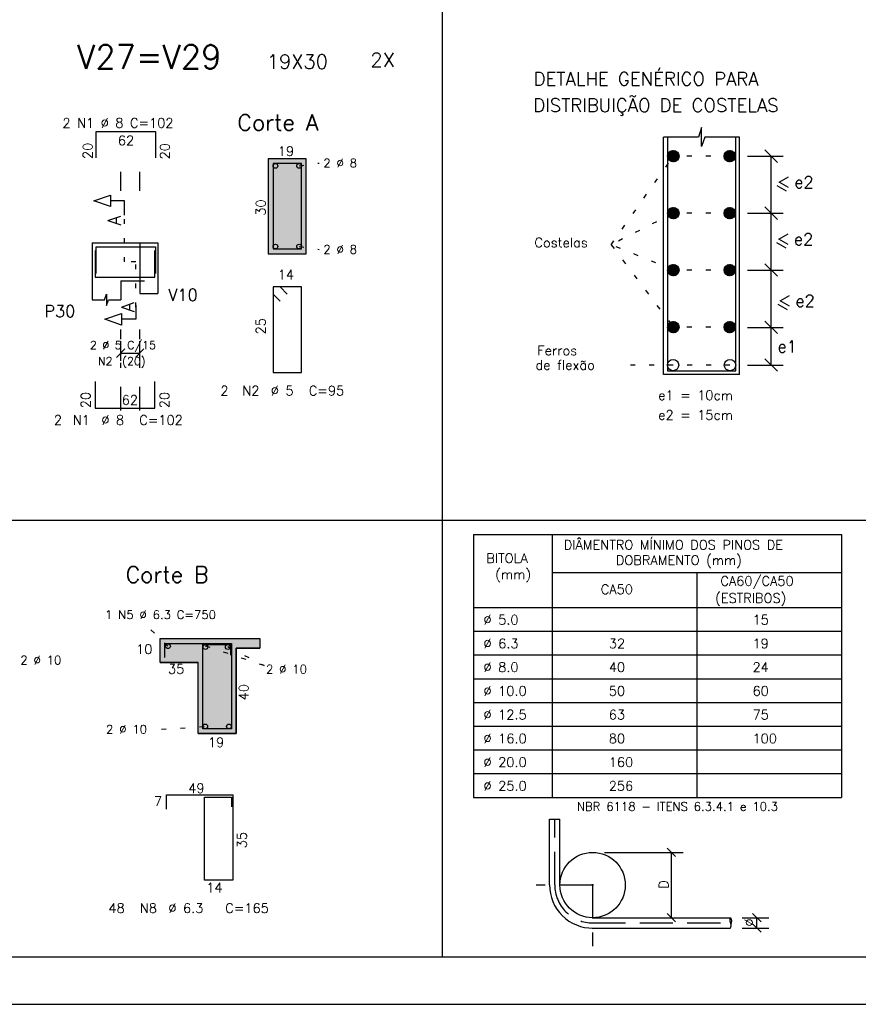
# Model space of a CAD drawing. Extents: x 0 to 84.1, y 0 to 59.4.
# Tile 5 of 17: x 48.8 to 66.5, y 0 to 20.7. Entities that reach past the tile are written whole.
import ezdxf

# ---------------------------------------------------------------- set-up
doc = ezdxf.new("R2010")
doc.units = 0
for name, pattern in [('ESTILO_TQS_0001', [1, 0.7, -0.3]), ('ESTILO_TQS_0002', [0.4, 0.1, -0.3]), ('ESTILO_TQS_0003', [1.5, 0.5, -0.4, 0.1, -0.5])]:
    doc.linetypes.add(name, pattern=pattern)
for name, color, linetype in [('1', 7, 'CONTINUOUS'), ('10', 10, 'CONTINUOUS'), ('12', 12, 'CONTINUOUS'), ('14', 14, 'CONTINUOUS'), ('2', 2, 'CONTINUOUS'), ('3', 3, 'CONTINUOUS'), ('4', 4, 'CONTINUOUS'), ('5', 3, 'CONTINUOUS')]:
    doc.layers.add(name, color=color, linetype=linetype)
doc.styles.get("Standard").update_dxf_attribs({"font": 'ROMANS.SHX'})

msp = doc.modelspace()

# ---------------------------------------------------------------- linework, layer by layer
at = {"layer": '1', "linetype": 'CONTINUOUS'}
for p, q in [((57.744224, 34.896484), (57.744224, 1)), ((62.40581, 13.263937), (62.40581, 18.263937)), ((64.00581, 13.263937), (64.00581, 18.263937)), ((54.877631, 17.808759), (54.077631, 17.808759)), ((54.077631, 17.808759), (54.077631, 15.808759)), ((54.877631, 15.808759), (54.877631, 17.808759)), ((50.368536, 16.035353), (50.368536, 15.235353)), ((50.368536, 16.035353), (50.968536, 16.035353)), ((50.968536, 16.035353), (51.368536, 16.035353)), ((51.368536, 16.035353), (51.368536, 15.235353)), ((51.368536, 16.035353), (51.368536, 14.968686)), ((51.368536, 16.035353), (51.748536, 16.035353)), ((51.748536, 16.035353), (51.748536, 15.235353)), ((51.748536, 16.035353), (51.748536, 14.968686)), ((54.077631, 15.808759), (54.877631, 15.808759)), ((50.368536, 15.235353), (50.368536, 14.835353)), ((50.968536, 15.235353), (51.368536, 15.235353)), ((50.968536, 15.235353), (50.968536, 14.835353)), ((51.368536, 14.968686), (51.748536, 14.968686)), ((50.368536, 14.835353), (50.547595, 14.835353)), ((50.787641, 14.835353), (50.968536, 14.835353)), ((64.00581, 13.263937), (62.40581, 13.263937)), ((2.5, 10.194115), (67.1, 10.194115)), ((58.404349, 9.892267), (66.157353, 9.892267)), ((58.404349, 9.892267), (58.404349, 4.357979)), ((60.061688, 9.892267), (60.061688, 4.357979)), ((66.157353, 9.892267), (66.157353, 4.357979)), ((60.061688, 9.092267), (66.157353, 9.092267)), ((63.109521, 9.092267), (63.109521, 4.357979)), ((58.404349, 8.357979), (66.157353, 8.357979)), ((51.798584, 7.702228), (53.898584, 7.702228)), ((58.404349, 7.857979), (66.157353, 7.857979)), ((53.398584, 7.502228), (53.898584, 7.502228)), ((53.398584, 5.702228), (53.398584, 7.502228)), ((58.404349, 7.357979), (66.157353, 7.357979)), ((51.798584, 7.202228), (52.598584, 7.202228)), ((52.598584, 5.702228), (52.598584, 7.202228)), ((58.404349, 6.857979), (66.157353, 6.857979)), ((58.404349, 6.357979), (66.157353, 6.357979)), ((58.404349, 5.857979), (66.157353, 5.857979)), ((52.598584, 5.702228), (53.398584, 5.702228)), ((58.404349, 5.357979), (66.157353, 5.357979)), ((58.404349, 4.857979), (66.157353, 4.857979)), ((58.404349, 4.357979), (66.157353, 4.357979)), ((60.003588, 3.900128), (60.223588, 3.900128)), ((60.003588, 2.513275), (60.003588, 3.900128)), ((60.223588, 2.513275), (60.223588, 3.900128)), ((60.903085, 1.824659), (63.814828, 1.824659)), ((60.903085, 1.604659), (63.814828, 1.604659)), ((0, 0), (84.099998, 0))]:
    msp.add_line(p, q, dxfattribs=at)
at = {"layer": '1', "linetype": 'ESTILO_TQS_0002'}
for p, q in [((61.302901, 15.997143), (62.611743, 17.863145)), ((63.799876, 17.863145), (62.611743, 17.863145)), ((54.727581, 17.658709), (55.147631, 17.718759)), ((51.048536, 15.635353), (51.048536, 16.620448)), ((62.611743, 16.663145), (61.302901, 15.997143)), ((63.799876, 16.663145), (62.611743, 16.663145)), ((51.368536, 16.035353), (51.368536, 15.235353)), ((51.368536, 16.035353), (51.748536, 16.035353)), ((61.302901, 15.997143), (62.611743, 14.263145)), ((62.611743, 15.463145), (61.302901, 15.997143)), ((54.727581, 15.958809), (55.147631, 15.898759)), ((51.288536, 15.635353), (51.048536, 15.635353)), ((51.288536, 14.682042), (51.288536, 15.635353)), ((63.799876, 15.463145), (62.611743, 15.463145)), ((51.368536, 15.235353), (51.748536, 15.235353)), ((63.799876, 14.263145), (62.611743, 14.263145)), ((63.805974, 13.463773), (61.582179, 13.463773)), ((51.963028, 7.540633), (51.440502, 8.046774)), ((52.748634, 7.552178), (53.988524, 7.137964)), ((53.221926, 7.532458), (53.988524, 7.137964)), ((51.828584, 5.792228), (52.748634, 5.852278))]:
    msp.add_line(p, q, dxfattribs=at)
at = {"layer": '1', "linetype": 'CONTINUOUS'}
for points in [[(64.00581, 18.263937), (63.272476, 18.263937), (63.20581, 18.063937), (63.20581, 18.463937), (63.139143, 18.263937), (62.40581, 18.263937)], [(51.048536, 16.620448), (51.048536, 16.920447), (50.748536, 16.920447), (50.748536, 16.800448), (50.398536, 16.920447), (50.748536, 17.040447), (50.748536, 16.920447)], [(50.547595, 14.835353), (50.627611, 14.835353), (50.667618, 14.955376), (50.667618, 14.71533), (50.707626, 14.835353), (50.787641, 14.835353)], [(51.286121, 14.72686), (51.286121, 14.42686), (50.986122, 14.42686), (50.986122, 14.30686), (50.636122, 14.42686), (50.986122, 14.54686), (50.986122, 14.42686)], [(63.814828, 1.824659), (63.810787, 1.816065), (63.807604, 1.807686), (63.804328, 1.795923), (63.801602, 1.776373), (63.802341, 1.754834), (63.806248, 1.736036), (63.809323, 1.726905), (63.814828, 1.714659)], [(63.814828, 1.604659), (63.818857, 1.613306), (63.822039, 1.621685), (63.825316, 1.633448), (63.828041, 1.652998), (63.827303, 1.674537), (63.823395, 1.693335), (63.82032, 1.702466), (63.814828, 1.714659)]]:
    msp.add_lwpolyline(points, dxfattribs=at)
for centre, radius in [((54.227681, 17.658709), 0.05), ((54.727581, 17.658709), 0.05), ((54.227681, 15.958809), 0.05), ((54.727581, 15.958809), 0.05), ((51.963028, 7.540633), 0.05), ((52.750614, 7.52519), 0.05), ((53.223755, 7.52519), 0.05), ((52.748634, 5.852278), 0.05), ((53.248534, 5.852278), 0.05), ((60.911088, 2.512112), 0.6875)]:
    msp.add_circle(centre, radius, dxfattribs=at)
for centre, radius, start, end in [((60.911088, 2.512112), 0.9075, 179.917358, 270.580505), ((63.731657, 1.74953), 0.112082, 326.617462, 42.090164)]:
    msp.add_arc(centre, radius, start, end, dxfattribs=at)
at = {"layer": '10', "linetype": 'CONTINUOUS'}
for points in [[(54.877631, 15.808759), (54.877631, 17.808759), (54.077631, 17.808759), (54.077631, 15.808759), (54.877631, 15.808759)], [(52.598584, 5.702228), (52.598584, 7.202228), (51.798584, 7.202228), (51.798584, 7.702228), (53.898584, 7.702228), (53.898584, 7.502228), (53.398584, 7.502228), (53.398584, 5.702228), (52.598584, 5.702228)]]:
    msp.add_lwpolyline(points, dxfattribs=at)
at = {"layer": '12', "linetype": 'CONTINUOUS'}
msp.add_lwpolyline([(2.5, 1), (83.099998, 1), (83.099998, 58.400009), (2.5, 58.400009), (2.5, 1)], dxfattribs=at)
at = {"layer": '14', "linetype": 'CONTINUOUS'}
for points in [[(54.877631, 15.808759), (54.877631, 17.808759), (54.077631, 17.808759)], [(54.877631, 15.808759), (54.077631, 17.808759), (54.077631, 15.808759)], [(54.877631, 15.808759), (54.077631, 15.808759), (54.877631, 15.808759)], [(52.598584, 7.202228), (51.798584, 7.202228), (53.898584, 7.702228)], [(53.898584, 7.702228), (51.798584, 7.202228), (51.798584, 7.702228)], [(53.398584, 7.502228), (52.598584, 7.202228), (53.898584, 7.702228)], [(53.898584, 7.702228), (53.898584, 7.502228), (53.398584, 7.502228)], [(53.398584, 5.702228), (52.598584, 5.702228), (53.398584, 7.502228)], [(52.598584, 5.702228), (52.598584, 7.202228), (53.398584, 7.502228)]]:
    msp.add_solid(points, dxfattribs=at)
at = {"layer": '2', "linetype": 'CONTINUOUS'}
for p, q in [((64.174914, 17.863145), (64.924086, 17.863145)), ((64.804901, 17.73233), (64.543271, 17.99396)), ((64.674086, 13.463773), (64.674086, 17.863145)), ((64.840085, 17.314078), (65.035841, 17.427098)), ((64.995353, 17.125569), (64.799082, 17.238887)), ((65.036356, 17.20076), (64.840085, 17.314078)), ((64.174914, 16.663145), (64.924086, 16.663145)), ((64.804901, 16.53233), (64.543271, 16.79396)), ((64.832936, 16.114386), (65.028693, 16.227406)), ((64.988205, 15.925877), (64.791933, 16.039195)), ((65.029208, 16.001068), (64.832936, 16.114386)), ((64.804901, 15.33233), (64.543271, 15.59396)), ((64.174914, 15.463145), (64.924086, 15.463145)), ((65.018831, 14.625808), (64.82256, 14.739125)), ((64.863563, 14.814316), (65.059319, 14.927336)), ((65.059834, 14.700999), (64.863563, 14.814316)), ((64.804901, 14.126841), (64.543271, 14.38847)), ((63.793569, 14.257655), (63.793569, 14.257655)), ((64.174914, 14.257655), (64.924086, 14.257655)), ((50.968536, 13.553626), (50.968536, 13.963626)), ((51.368536, 13.553626), (51.368536, 13.963626)), ((50.880148, 13.625238), (51.056925, 13.802015)), ((50.968536, 13.713626), (51.368536, 13.713626)), ((51.280148, 13.625238), (51.456925, 13.802015)), ((64.804901, 13.332959), (64.543271, 13.594588)), ((50.968536, 13.453626), (50.968536, 13.453626)), ((51.368536, 13.453626), (51.368536, 13.453626)), ((63.805974, 13.463773), (63.805974, 13.463773)), ((64.174914, 13.463773), (64.924086, 13.463773)), ((60.911088, 3.199612), (60.911088, 3.199612)), ((61.161088, 3.199612), (62.817685, 3.199612)), ((62.479296, 3.288), (62.656073, 3.111223)), ((62.567685, 3.199612), (62.567685, 1.824659)), ((60.928249, 2.511088), (60.893934, 2.513136)), ((60.912115, 2.529269), (60.910068, 2.494954)), ((62.479296, 1.913047), (62.656073, 1.73627)), ((64.460323, 1.73627), (64.283547, 1.913047)), ((62.567685, 1.824659), (62.567685, 1.824659)), ((63.814832, 1.824659), (63.814832, 1.824659)), ((64.064832, 1.824659), (64.621935, 1.824659)), ((64.460323, 1.51627), (64.283547, 1.693047)), ((64.371935, 1.604659), (64.371935, 1.824659)), ((63.814828, 1.604659), (63.814828, 1.604659)), ((64.064828, 1.604659), (64.621935, 1.604659))]:
    msp.add_line(p, q, dxfattribs=at)
at = {"layer": '2', "linetype": 'ESTILO_TQS_0003'}
for p, q in [((50.968536, 17.135353), (50.968536, 17.533974)), ((51.368536, 17.135353), (51.368536, 17.533974)), ((50.968536, 12.507243), (50.968536, 14.213626)), ((51.368536, 12.507243), (51.368536, 14.213626))]:
    msp.add_line(p, q, dxfattribs=at)
at = {"layer": '2', "linetype": 'ESTILO_TQS_0001'}
for p, q in [((60.113588, 2.513275), (60.113588, 3.900128)), ((60.911088, 2.512112), (59.723212, 2.512112)), ((60.911088, 2.512112), (60.911088, 1.223787)), ((60.903085, 1.714659), (63.814828, 1.714659))]:
    msp.add_line(p, q, dxfattribs=at)
msp.add_arc((60.911088, 2.512112), 0.7975, 179.917358, 270.580505, dxfattribs=at)
at = {"layer": '3', "linetype": 'CONTINUOUS'}
for p, q in [((62.492091, 17.868381), (62.606523, 17.982808)), ((62.49216, 17.856026), (62.618675, 17.982535)), ((62.4934, 17.844841), (62.630658, 17.982093)), ((62.493712, 17.882426), (62.59231, 17.98102)), ((62.495502, 17.834517), (62.640192, 17.979201)), ((62.497346, 17.898485), (62.576202, 17.977337)), ((62.498254, 17.824843), (62.650465, 17.977048)), ((62.50168, 17.815843), (62.65925, 17.973407)), ((62.505603, 17.80734), (62.667233, 17.968964)), ((62.507157, 17.920721), (62.554536, 17.968096)), ((62.510505, 17.799816), (62.675096, 17.964401)), ((62.515309, 17.792193), (62.68263, 17.959508)), ((62.521522, 17.78598), (62.689729, 17.954182)), ((62.527735, 17.779767), (62.695942, 17.947969)), ((62.527736, 17.779766), (62.69594, 17.947971)), ((62.533949, 17.773553), (62.702153, 17.941758)), ((62.540162, 17.76734), (62.70748, 17.934658)), ((62.547784, 17.762537), (62.712372, 17.927125)), ((62.555308, 17.757635), (62.716935, 17.919262)), ((62.563811, 17.753711), (62.721378, 17.911278)), ((62.572811, 17.750285), (62.725018, 17.902493)), ((62.582485, 17.747532), (62.727172, 17.89222)), ((62.592809, 17.74543), (62.730063, 17.882685)), ((62.603994, 17.744191), (62.730505, 17.870703)), ((62.616349, 17.744121), (62.730778, 17.858551)), ((62.630394, 17.745741), (62.728989, 17.844338)), ((63.680842, 17.858551), (63.795271, 17.744121)), ((63.681114, 17.870703), (63.807626, 17.744191)), ((63.681556, 17.882685), (63.818811, 17.74543)), ((63.68263, 17.844338), (63.781225, 17.745741)), ((63.684448, 17.89222), (63.829135, 17.747532)), ((63.686601, 17.902493), (63.838809, 17.750285)), ((63.690242, 17.911278), (63.847809, 17.753711)), ((63.694684, 17.919262), (63.856311, 17.757635)), ((63.699247, 17.927125), (63.863835, 17.762537)), ((63.70414, 17.934658), (63.871458, 17.76734)), ((63.709466, 17.941758), (63.877671, 17.773553)), ((63.715677, 17.947969), (63.883885, 17.779767)), ((63.715679, 17.947971), (63.883884, 17.779766)), ((63.72189, 17.954182), (63.890098, 17.78598)), ((63.72899, 17.959508), (63.896311, 17.792193)), ((63.736523, 17.964401), (63.901114, 17.799816)), ((63.744386, 17.968964), (63.906016, 17.80734)), ((63.75237, 17.973407), (63.90994, 17.815843)), ((63.761155, 17.977048), (63.913366, 17.824843)), ((63.771428, 17.979201), (63.916118, 17.834517)), ((63.780962, 17.982093), (63.91822, 17.844841)), ((63.792945, 17.982535), (63.919459, 17.856026)), ((63.805097, 17.982808), (63.919529, 17.868381)), ((63.81931, 17.98102), (63.917908, 17.882426)), ((63.835417, 17.977337), (63.914274, 17.898485)), ((63.857083, 17.968096), (63.904463, 17.920721)), ((62.646453, 17.749376), (62.725306, 17.82823)), ((62.668689, 17.759186), (62.716065, 17.806565)), ((63.686313, 17.82823), (63.765167, 17.749376)), ((63.695555, 17.806565), (63.742931, 17.759186)), ((62.492091, 16.668381), (62.606523, 16.782808)), ((62.49216, 16.656026), (62.618675, 16.782535)), ((62.4934, 16.644841), (62.630658, 16.782093)), ((62.493712, 16.682426), (62.59231, 16.78102)), ((62.495502, 16.634517), (62.640192, 16.779201)), ((62.497346, 16.698485), (62.576202, 16.777337)), ((62.498254, 16.624843), (62.650465, 16.777048)), ((62.50168, 16.615843), (62.65925, 16.773407)), ((62.505603, 16.60734), (62.667233, 16.768964)), ((62.507157, 16.720721), (62.554536, 16.768096)), ((62.510505, 16.599816), (62.675096, 16.764401)), ((62.515309, 16.592193), (62.68263, 16.759508)), ((62.521522, 16.58598), (62.689729, 16.754182)), ((62.527735, 16.579767), (62.695942, 16.747969)), ((62.527736, 16.579766), (62.69594, 16.747971)), ((62.533949, 16.573553), (62.702153, 16.741758)), ((62.540162, 16.56734), (62.70748, 16.734658)), ((62.547784, 16.562537), (62.712372, 16.727125)), ((62.555308, 16.557635), (62.716935, 16.719262)), ((62.563811, 16.553711), (62.721378, 16.711278)), ((62.572811, 16.550285), (62.725018, 16.702493)), ((62.582485, 16.547532), (62.727172, 16.69222)), ((62.592809, 16.54543), (62.730063, 16.682685)), ((62.603994, 16.544191), (62.730505, 16.670703)), ((62.616349, 16.544121), (62.730778, 16.658551)), ((62.630394, 16.545741), (62.728989, 16.644338)), ((62.646453, 16.549376), (62.725306, 16.62823)), ((62.668689, 16.559186), (62.716065, 16.606565)), ((63.680842, 16.658551), (63.795271, 16.544121)), ((63.681114, 16.670703), (63.807626, 16.544191)), ((63.681556, 16.682685), (63.818811, 16.54543)), ((63.68263, 16.644338), (63.781225, 16.545741)), ((63.684448, 16.69222), (63.829135, 16.547532)), ((63.686313, 16.62823), (63.765167, 16.549376)), ((63.686601, 16.702493), (63.838809, 16.550285)), ((63.690242, 16.711278), (63.847809, 16.553711)), ((63.694684, 16.719262), (63.856311, 16.557635)), ((63.695555, 16.606565), (63.742931, 16.559186)), ((63.699247, 16.727125), (63.863835, 16.562537)), ((63.70414, 16.734658), (63.871458, 16.56734)), ((63.709466, 16.741758), (63.877671, 16.573553)), ((63.715677, 16.747969), (63.883885, 16.579767)), ((63.715679, 16.747971), (63.883884, 16.579766)), ((63.72189, 16.754182), (63.890098, 16.58598)), ((63.72899, 16.759508), (63.896311, 16.592193)), ((63.736523, 16.764401), (63.901114, 16.599816)), ((63.744386, 16.768964), (63.906016, 16.60734)), ((63.75237, 16.773407), (63.90994, 16.615843)), ((63.761155, 16.777048), (63.913366, 16.624843)), ((63.771428, 16.779201), (63.916118, 16.634517)), ((63.780962, 16.782093), (63.91822, 16.644841)), ((63.792945, 16.782535), (63.919459, 16.656026)), ((63.805097, 16.782808), (63.919529, 16.668381)), ((63.81931, 16.78102), (63.917908, 16.682426)), ((63.835417, 16.777337), (63.914274, 16.698485)), ((63.857083, 16.768096), (63.904463, 16.720721)), ((62.492091, 15.468381), (62.606523, 15.582808)), ((62.49216, 15.456026), (62.618675, 15.582535)), ((62.4934, 15.444841), (62.630658, 15.582093)), ((62.493712, 15.482426), (62.59231, 15.58102)), ((62.495502, 15.434517), (62.640192, 15.579201)), ((62.497346, 15.498485), (62.576202, 15.577337)), ((62.498254, 15.424843), (62.650465, 15.577048)), ((62.50168, 15.415843), (62.65925, 15.573407)), ((62.505603, 15.40734), (62.667233, 15.568964)), ((62.507157, 15.520721), (62.554536, 15.568096)), ((62.510505, 15.399816), (62.675096, 15.564401)), ((62.515309, 15.392193), (62.68263, 15.559508)), ((62.521522, 15.38598), (62.689729, 15.554182)), ((63.72189, 15.554182), (63.890098, 15.38598)), ((63.72899, 15.559508), (63.896311, 15.392193)), ((63.736523, 15.564401), (63.901114, 15.399816)), ((63.744386, 15.568964), (63.906016, 15.40734)), ((63.75237, 15.573407), (63.90994, 15.415843)), ((63.761155, 15.577048), (63.913366, 15.424843)), ((63.771428, 15.579201), (63.916118, 15.434517)), ((63.780962, 15.582093), (63.91822, 15.444841)), ((63.792945, 15.582535), (63.919459, 15.456026)), ((63.805097, 15.582808), (63.919529, 15.468381)), ((63.81931, 15.58102), (63.917908, 15.482426)), ((63.835417, 15.577337), (63.914274, 15.498485)), ((63.857083, 15.568096), (63.904463, 15.520721)), ((62.527735, 15.379767), (62.695942, 15.547969)), ((62.527736, 15.379766), (62.69594, 15.547971)), ((62.533949, 15.373553), (62.702153, 15.541758)), ((62.540162, 15.36734), (62.70748, 15.534658)), ((62.547784, 15.362537), (62.712372, 15.527125)), ((62.555308, 15.357635), (62.716935, 15.519262)), ((62.563811, 15.353711), (62.721378, 15.511278)), ((62.572811, 15.350285), (62.725018, 15.502493)), ((62.582485, 15.347532), (62.727172, 15.49222)), ((62.592809, 15.34543), (62.730063, 15.482685)), ((62.603994, 15.344191), (62.730505, 15.470703)), ((62.616349, 15.344121), (62.730778, 15.458551)), ((62.630394, 15.345741), (62.728989, 15.444338)), ((62.646453, 15.349376), (62.725306, 15.42823)), ((62.668689, 15.359186), (62.716065, 15.406565)), ((63.680842, 15.458551), (63.795271, 15.344121)), ((63.681114, 15.470703), (63.807626, 15.344191)), ((63.681556, 15.482685), (63.818811, 15.34543)), ((63.68263, 15.444338), (63.781225, 15.345741)), ((63.684448, 15.49222), (63.829135, 15.347532)), ((63.686313, 15.42823), (63.765167, 15.349376)), ((63.686601, 15.502493), (63.838809, 15.350285)), ((63.690242, 15.511278), (63.847809, 15.353711)), ((63.694684, 15.519262), (63.856311, 15.357635)), ((63.695555, 15.406565), (63.742931, 15.359186)), ((63.699247, 15.527125), (63.863835, 15.362537)), ((63.70414, 15.534658), (63.871458, 15.36734)), ((63.709466, 15.541758), (63.877671, 15.373553)), ((63.715677, 15.547969), (63.883885, 15.379767)), ((63.715679, 15.547971), (63.883884, 15.379766)), ((62.492091, 14.268381), (62.606523, 14.382808)), ((62.49216, 14.256026), (62.618675, 14.382535)), ((62.4934, 14.244841), (62.630658, 14.382093)), ((62.493712, 14.282426), (62.59231, 14.38102)), ((62.495502, 14.234517), (62.640192, 14.379201)), ((62.497346, 14.298485), (62.576202, 14.377337)), ((62.498254, 14.224843), (62.650465, 14.377048)), ((62.50168, 14.215843), (62.65925, 14.373407)), ((62.505603, 14.20734), (62.667233, 14.368964)), ((62.507157, 14.320721), (62.554536, 14.368096)), ((62.510505, 14.199816), (62.675096, 14.364401)), ((62.515309, 14.192193), (62.68263, 14.359508)), ((62.521522, 14.18598), (62.689729, 14.354182)), ((62.527735, 14.179767), (62.695942, 14.347969)), ((62.527736, 14.179766), (62.69594, 14.347971)), ((62.533949, 14.173553), (62.702153, 14.341758)), ((62.540162, 14.16734), (62.70748, 14.334658)), ((62.547784, 14.162537), (62.712372, 14.327125)), ((62.555308, 14.157635), (62.716935, 14.319262)), ((62.563811, 14.153711), (62.721378, 14.311278)), ((63.690242, 14.311278), (63.847809, 14.153711)), ((63.694684, 14.319262), (63.856311, 14.157635)), ((63.699247, 14.327125), (63.863835, 14.162537)), ((63.70414, 14.334658), (63.871458, 14.16734)), ((63.709466, 14.341758), (63.877671, 14.173553)), ((63.715677, 14.347969), (63.883885, 14.179767)), ((63.715679, 14.347971), (63.883884, 14.179766)), ((63.72189, 14.354182), (63.890098, 14.18598)), ((63.72899, 14.359508), (63.896311, 14.192193)), ((63.736523, 14.364401), (63.901114, 14.199816)), ((63.744386, 14.368964), (63.906016, 14.20734)), ((63.75237, 14.373407), (63.90994, 14.215843)), ((63.761155, 14.377048), (63.913366, 14.224843)), ((63.771428, 14.379201), (63.916118, 14.234517)), ((63.780962, 14.382093), (63.91822, 14.244841)), ((63.792945, 14.382535), (63.919459, 14.256026)), ((63.805097, 14.382808), (63.919529, 14.268381)), ((63.81931, 14.38102), (63.917908, 14.282426)), ((63.835417, 14.377337), (63.914274, 14.298485)), ((63.857083, 14.368096), (63.904463, 14.320721)), ((62.572811, 14.150285), (62.725018, 14.302493)), ((62.582485, 14.147532), (62.727172, 14.29222)), ((62.592809, 14.14543), (62.730063, 14.282685)), ((62.603994, 14.144191), (62.730505, 14.270703)), ((62.616349, 14.144121), (62.730778, 14.258551)), ((62.630394, 14.145741), (62.728989, 14.244338)), ((62.646453, 14.149376), (62.725306, 14.22823)), ((62.668689, 14.159186), (62.716065, 14.206565)), ((63.680842, 14.258551), (63.795271, 14.144121)), ((63.681114, 14.270703), (63.807626, 14.144191)), ((63.681556, 14.282685), (63.818811, 14.14543)), ((63.68263, 14.244338), (63.781225, 14.145741)), ((63.684448, 14.29222), (63.829135, 14.147532)), ((63.686313, 14.22823), (63.765167, 14.149376)), ((63.686601, 14.302493), (63.838809, 14.150285)), ((63.695555, 14.206565), (63.742931, 14.159186))]:
    msp.add_line(p, q, dxfattribs=at)
for centre in [(62.611743, 17.863145), (63.799876, 17.863145), (62.611743, 16.663145), (63.799876, 16.663145), (62.611743, 15.463145), (63.799876, 15.463145), (62.611743, 14.263145), (63.799876, 14.263145), (62.605646, 13.463773), (63.805974, 13.463773)]:
    msp.add_circle(centre, 0.119836, dxfattribs=at)
at = {"layer": '4', "linetype": 'CONTINUOUS'}
for p, q in [((50.448536, 17.825974), (50.448536, 18.385974)), ((50.448536, 18.385974), (51.702536, 18.385974)), ((51.702536, 18.385974), (51.702536, 17.825974)), ((62.48581, 18.263937), (62.48581, 13.343937)), ((63.92581, 13.343937), (63.92581, 18.263937)), ((50.428536, 15.875353), (50.428536, 15.315353)), ((50.448536, 15.395353), (50.448536, 15.955353)), ((50.448536, 15.955353), (51.702536, 15.955353)), ((51.688536, 15.315353), (51.688536, 15.875353)), ((51.702536, 15.955353), (51.702536, 15.395353)), ((50.428536, 15.315353), (51.688536, 15.315353)), ((62.48581, 13.343937), (63.92581, 13.343937)), ((50.428536, 13.115243), (50.428536, 12.555243)), ((51.688536, 12.555243), (51.688536, 13.115243)), ((50.428536, 12.555243), (51.688536, 12.555243)), ((51.898584, 7.602228), (53.298584, 7.602228)), ((51.898584, 7.302228), (51.898584, 7.602228)), ((52.698584, 7.580163), (53.286647, 7.580163)), ((53.286647, 7.350734), (53.286647, 7.580163)), ((53.296463, 7.601167), (53.297523, 7.602228)), ((53.297523, 7.602228), (53.298584, 7.602228)), ((53.297523, 7.600107), (53.298584, 7.601167)), ((53.298584, 7.602228), (53.298584, 7.601167))]:
    msp.add_line(p, q, dxfattribs=at)
for points in [[(54.179752, 17.707698), (54.178692, 17.708759), (54.177631, 17.708759), (54.177631, 15.908759), (54.777631, 15.908759), (54.777631, 17.708759), (54.177631, 17.708759), (54.177631, 17.707698), (54.178692, 17.706637)], [(54.477631, 14.958759), (54.327631, 15.108759), (54.177631, 15.108759), (54.177631, 13.308759), (54.777631, 13.308759), (54.777631, 15.108759), (54.177631, 15.108759), (54.177631, 14.958759), (54.327631, 14.808759)], [(51.898584, 7.302228), (51.898584, 7.602228), (53.298584, 7.602228), (53.298584, 5.802228), (52.698584, 5.802228), (52.698584, 7.580163), (53.286647, 7.580163), (53.286647, 7.350734)], [(51.930228, 4.112998), (51.930228, 4.412998), (53.330228, 4.412998), (53.330228, 2.612998), (52.730228, 2.612998), (52.730228, 4.366188), (53.299733, 4.366188), (53.299733, 4.161504)]]:
    msp.add_lwpolyline(points, dxfattribs=at)

# ---------------------------------------------------------------- texts
at = {"layer": '1', "linetype": 'CONTINUOUS'}
for s, height, p in [('19X30', 0.3, (54.046923, 19.705651)), ('2X', 0.3, (56.22937, 19.741183)), ('Corte A', 0.34, (53.428398, 18.402603)), ('62', 0.2, (50.907119, 18.09345)), ('19', 0.2, (54.277631, 17.868759)), ('2 %%c 8', 0.18, (55.237631, 17.628759)), ('2 %%c 8', 0.18, (55.237631, 15.808759)), ('14', 0.2, (54.277631, 15.268759)), ('V10', 0.25, (51.968621, 14.815903)), ('P30', 0.25, (49.357661, 14.47424)), ('62', 0.2, (50.988397, 12.627416)), ('DIÂMENTRO MÍNIMO DOS PINOS DE', 0.2, (60.302556, 9.576968)), ('BITOLA', 0.2, (58.671573, 9.294682)), ('DOBRAMENTO (mm)', 0.2, (61.400293, 9.253699)), ('Corte B', 0.34, (51.071934, 8.880371)), ('(mm)', 0.2, (58.859673, 8.954682)), ('CA60/CA50', 0.2, (63.604061, 8.814709)), ('CA50', 0.2, (61.083076, 8.639773)), ('(ESTRIBOS)', 0.2, (63.492982, 8.455878)), ('%%c 5.0', 0.2, (58.612746, 7.999787)), ('15', 0.2, (64.281008, 7.999787)), ('%%c 6.3', 0.2, (58.612746, 7.499787)), ('32', 0.2, (61.252059, 7.499787)), ('19', 0.2, (64.281008, 7.499787)), ('10', 0.2, (51.292478, 7.378811)), ('2 %%c 10', 0.18, (48.852531, 7.158996)), ('35', 0.2, (51.964717, 6.96366)), ('2 %%c 10', 0.18, (54.02677, 6.968143)), ('%%c 8.0', 0.2, (58.612746, 6.999787)), ('40', 0.2, (61.252059, 6.999787)), ('24', 0.2, (64.281008, 6.999787)), ('%%c 10.0', 0.2, (58.612746, 6.499787)), ('50', 0.2, (61.252059, 6.499787)), ('60', 0.2, (64.281008, 6.499787)), ('%%c 12.5', 0.2, (58.612746, 5.999787)), ('63', 0.2, (61.252059, 5.999787)), ('75', 0.2, (64.281008, 5.999787)), ('2 %%c 10', 0.18, (50.658584, 5.702228)), ('19', 0.2, (52.805459, 5.4173)), ('%%c 16.0', 0.2, (58.612746, 5.499787)), ('80', 0.2, (61.252059, 5.499787)), ('100', 0.2, (64.281008, 5.499787)), ('%%c 20.0', 0.2, (58.612746, 4.999787)), ('160', 0.2, (61.252059, 4.999787)), ('49', 0.2, (52.391233, 4.450417)), ('%%c 25.0', 0.2, (58.612746, 4.499787)), ('256', 0.2, (61.252059, 4.499787)), ('7', 0.2, (51.666859, 4.17885)), ('NBR 6118 - ITENS 6.3.4.1 e 10.3', 0.18, (60.581244, 4.075518)), ('14', 0.2, (52.769522, 2.357183))]:
    msp.add_text(s, height=height, dxfattribs=at).set_placement(p)
for s, height, p in [('30', 0.2, (54.017631, 16.608759)), ('A', 0.272, (50.966936, 16.402848)), ('A', 0.272, (51.253409, 14.580506)), ('25', 0.2, (54.017631, 14.108759)), ('40', 0.2, (53.658584, 6.402228)), ('35', 0.2, (53.621471, 3.287395))]:
    msp.add_text(s, height=height, rotation=90, dxfattribs=at).set_placement(p)
at = {"layer": '2', "linetype": 'CONTINUOUS'}
for s, height, p in [('e2', 0.25, (65.161076, 17.188904)), ('e2', 0.25, (65.153928, 15.989211)), ('Costelas', 0.2, (59.685261, 15.943078)), ('e2', 0.25, (65.184554, 14.689142)), ('2 %%c 5 C/15', 0.17, (50.318536, 13.798626)), ('e1', 0.25, (64.808266, 13.729598)), ('Ferros', 0.2, (59.746045, 13.669805)), ('N2', 0.17, (50.488536, 13.458626)), ('(20)', 0.17, (50.998536, 13.458626)), ('de flexão', 0.2, (59.707084, 13.365913)), ('e1 = 10cm', 0.2, (62.292784, 12.727562)), ('e2 = 15cm', 0.2, (62.292784, 12.31147))]:
    msp.add_text(s, height=height, dxfattribs=at).set_placement(p)
for s, p in [('D', (62.507685, 2.432135)), ('%%c', (64.311935, 1.634659))]:
    msp.add_text(s, height=0.2, rotation=90, dxfattribs=at).set_placement(p)
at = {"layer": '3', "linetype": 'CONTINUOUS'}
for s, height, p in [('2 N1 %%c 8 C=102', 0.2, (49.739374, 18.462435)), (' 2', 0.2, (52.930709, 12.824904)), ('N2', 0.2, (53.530709, 12.824904)), ('%%c 5', 0.2, (54.130709, 12.824904)), ('C=95', 0.2, (54.930709, 12.824904)), ('2', 0.2, (49.558536, 12.205243)), ('N1', 0.2, (49.958536, 12.205243)), ('%%c 8', 0.2, (50.558536, 12.205243)), ('C=102', 0.2, (51.358536, 12.205243)), ('1 N5 %%c 6.3 C=750', 0.18, (50.636404, 8.115517)), (' 48', 0.2, (50.570819, 1.925296)), ('N8', 0.2, (51.370819, 1.925296)), ('%%c 6.3', 0.2, (51.970819, 1.925296)), ('C=165', 0.2, (53.170819, 1.925296))]:
    msp.add_text(s, height=height, dxfattribs=at).set_placement(p)
for p in [(50.371095, 17.80355), (51.998024, 17.794527), (50.328536, 12.555243), (51.988536, 12.555243)]:
    msp.add_text('20', height=0.2, rotation=90, dxfattribs=at).set_placement(p)
at = {"layer": '4', "linetype": 'CONTINUOUS'}
for s, p in [('DETALHE GENÉRICO PARA', (59.667853, 19.35192)), ('DISTRIBUIÇÃO DE COSTELAS', (59.659698, 18.794415))]:
    msp.add_text(s, height=0.28, dxfattribs=at).set_placement(p)
at = {"layer": '5', "linetype": 'CONTINUOUS'}
msp.add_text('V27=V29', height=0.5, dxfattribs=at).set_placement((50.046923, 19.705651))

doc.saveas('drawing.dxf')
